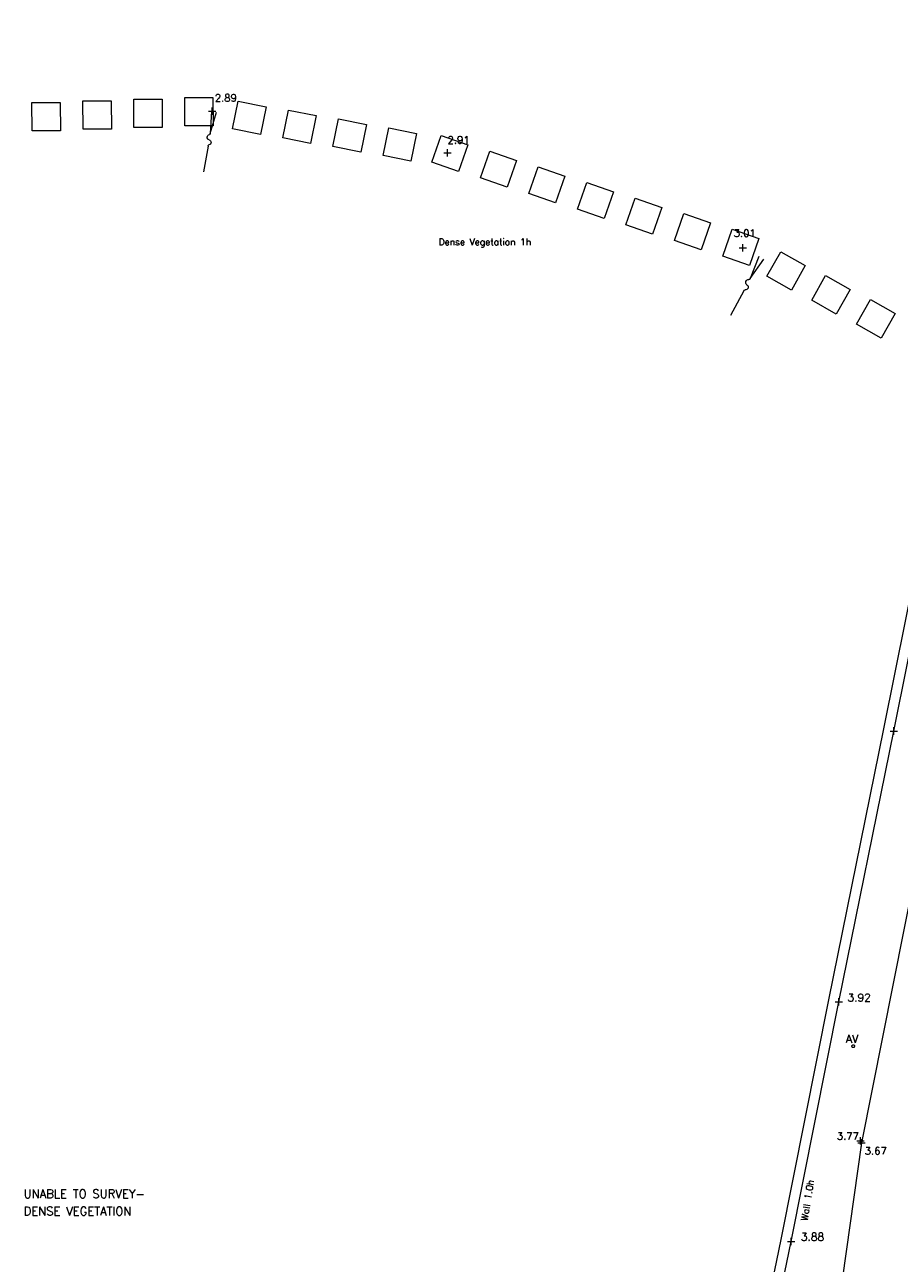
# Model space of a CAD drawing. Header units: metres. Extents: x 639013 to 639566, y 257273 to 257664.
# Tile 63 of 78: x 639155 to 639186, y 257614 to 257658. Entities that reach past the tile are written whole.
import ezdxf
from ezdxf.enums import TextEntityAlignment as Align

# ---------------------------------------------------------------- set-up
doc = ezdxf.new("R2010")
doc.units = ezdxf.units.M
doc.linetypes.add('65208756-SWE-ZZ-XX-M-C-0002-FC06T002$0$03', pattern=[3, 1, -1, 1])
for name, color, linetype, lineweight in [('65208756-SWE-ZZ-XX-M-C-0002-FC06T002$0$0not0', 253, 'Continuous', 0), ('65208756-SWE-ZZ-XX-M-C-0002-FC06T002$0$SS_DETAIL', 253, '65208756-SWE-ZZ-XX-M-C-0002-FC06T002$0$03', 0), ('65208756-SWE-ZZ-XX-M-C-0002-FC06T002$0$SS_HEDGE', 253, 'Continuous', 0), ('65208756-SWE-ZZ-XX-M-C-0002-FC06T002$0$SS_ROAD_KERBED', 253, 'Continuous', 0), ('65208756-SWE-ZZ-XX-M-C-0002-FC06T002$0$SS_SLOPE', 253, 'Continuous', 0), ('65208756-SWE-ZZ-XX-M-C-0002-FC06T002$0$SS_TEXT_GEN', 253, 'Continuous', 0), ('65208756-SWE-ZZ-XX-M-C-0002-FC06T002$0$SS_TXT_LEV_GEN', 253, 'Continuous', 0), ('65208756-SWE-ZZ-XX-M-C-0002-FC06T002$0$SS_TXT_LEV_PNT', 253, 'Continuous', 0), ('65208756-SWE-ZZ-XX-M-C-0002-FC06T002$0$SS_TXT_LEV_RD', 253, 'Continuous', 0), ('65208756-SWE-ZZ-XX-M-C-0002-FC06T002$0$SS_WALL', 253, 'Continuous', 0), ('65208756-SWE-ZZ-XX-M-C-0002-FC06T002$0$SS_WAT_TEXT', 253, 'Continuous', 0), ('65208756-SWE-ZZ-XX-M-C-0002-FC06T002$0$Text', 253, 'Continuous', 0)]:
    doc.layers.add(name, color=color, linetype=linetype, lineweight=lineweight)
doc.layers.add('Z-Xref', color=7, linetype='Continuous')
doc.styles.add('65208756-SWE-ZZ-XX-M-C-0002-FC06T002$0$ROMANS', font='ROMANS')

# ---------------------------------------------------------------- blocks, each defined once
blk = doc.blocks.new('65208756-SWE-ZZ-XX-M-C-0002-FC06T002')
at = {"layer": '65208756-SWE-ZZ-XX-M-C-0002-FC06T002$0$0not0', "linetype": 'Continuous'}
for p, q in [((639161.503, 257654.525), (639161.763, 257654.525)), ((639161.633, 257654.395), (639161.633, 257654.655)), ((639169.824, 257653.056), (639170.084, 257653.056)), ((639169.954, 257652.926), (639169.954, 257653.186)), ((639180.251, 257649.698), (639180.511, 257649.698)), ((639180.381, 257649.568), (639180.381, 257649.828)), ((639185.585, 257632.633), (639185.845, 257632.633)), ((639185.715, 257632.503), (639185.715, 257632.763)), ((639183.643, 257623.07), (639183.903, 257623.07)), ((639183.773, 257622.94), (639183.773, 257623.2)), ((639184.236, 257621.498), (639184.238, 257621.511)), ((639184.238, 257621.511), (639184.243, 257621.523)), ((639184.243, 257621.523), (639184.251, 257621.533)), ((639184.251, 257621.533), (639184.261, 257621.541)), ((639184.261, 257621.541), (639184.273, 257621.546)), ((639184.273, 257621.546), (639184.286, 257621.548)), ((639184.286, 257621.548), (639184.299, 257621.546)), ((639184.299, 257621.546), (639184.311, 257621.541)), ((639184.311, 257621.541), (639184.321, 257621.533)), ((639184.321, 257621.533), (639184.329, 257621.523)), ((639184.329, 257621.523), (639184.334, 257621.511)), ((639184.334, 257621.511), (639184.336, 257621.498)), ((639184.238, 257621.485), (639184.236, 257621.498)), ((639184.243, 257621.473), (639184.238, 257621.485)), ((639184.251, 257621.463), (639184.243, 257621.473)), ((639184.261, 257621.455), (639184.251, 257621.463)), ((639184.273, 257621.45), (639184.261, 257621.455)), ((639184.286, 257621.448), (639184.273, 257621.45)), ((639184.299, 257621.45), (639184.286, 257621.448)), ((639184.311, 257621.455), (639184.299, 257621.45)), ((639184.321, 257621.463), (639184.311, 257621.455)), ((639184.329, 257621.473), (639184.321, 257621.463)), ((639184.334, 257621.485), (639184.329, 257621.473)), ((639184.336, 257621.498), (639184.334, 257621.485)), ((639184.405, 257618.157), (639184.665, 257618.157)), ((639184.449, 257618.082), (639184.709, 257618.082)), ((639184.535, 257618.027), (639184.535, 257618.287)), ((639184.579, 257617.952), (639184.579, 257618.212)), ((639181.959, 257614.602), (639182.219, 257614.602)), ((639182.089, 257614.472), (639182.089, 257614.732))]:
    blk.add_line(p, q, dxfattribs=at)
at = {"layer": '65208756-SWE-ZZ-XX-M-C-0002-FC06T002$0$SS_HEDGE'}
for p, q in [((639155.268, 257654.832), (639156.268, 257654.839)), ((639155.275, 257653.832), (639155.268, 257654.832)), ((639156.268, 257654.839), (639156.275, 257653.839)), ((639157.067, 257654.89), (639158.067, 257654.897)), ((639157.075, 257653.89), (639157.067, 257654.89)), ((639158.067, 257654.897), (639158.074, 257653.897)), ((639158.866, 257654.948), (639159.866, 257654.955)), ((639158.874, 257653.948), (639158.866, 257654.948)), ((639159.866, 257654.955), (639159.874, 257653.955)), ((639160.665, 257655.006), (639161.665, 257655.013)), ((639160.673, 257654.006), (639160.665, 257655.006)), ((639161.665, 257655.013), (639161.673, 257654.013)), ((639162.359, 257653.902), (639162.558, 257654.882)), ((639162.558, 257654.882), (639163.538, 257654.683)), ((639163.538, 257654.683), (639163.339, 257653.703)), ((639164.132, 257653.589), (639164.33, 257654.569)), ((639164.33, 257654.569), (639165.31, 257654.371)), ((639165.31, 257654.371), (639165.112, 257653.391)), ((639158.074, 257653.897), (639157.075, 257653.89)), ((639159.874, 257653.955), (639158.874, 257653.948)), ((639161.673, 257654.013), (639160.673, 257654.006)), ((639163.339, 257653.703), (639162.359, 257653.902)), ((639165.904, 257653.276), (639166.103, 257654.256)), ((639166.103, 257654.256), (639167.083, 257654.058)), ((639167.083, 257654.058), (639166.884, 257653.078)), ((639167.677, 257652.963), (639167.876, 257653.944)), ((639167.876, 257653.944), (639168.856, 257653.745)), ((639156.275, 257653.839), (639155.275, 257653.832)), ((639165.112, 257653.391), (639164.132, 257653.589)), ((639168.856, 257653.745), (639168.657, 257652.765)), ((639169.399, 257652.723), (639169.729, 257653.667)), ((639169.729, 257653.667), (639170.673, 257653.337)), ((639166.884, 257653.078), (639165.904, 257653.276)), ((639170.673, 257653.337), (639170.343, 257652.393)), ((639171.112, 257652.171), (639171.443, 257653.115)), ((639171.443, 257653.115), (639172.387, 257652.785)), ((639168.657, 257652.765), (639167.677, 257652.963)), ((639170.343, 257652.393), (639169.399, 257652.723)), ((639172.387, 257652.785), (639172.056, 257651.841)), ((639172.056, 257651.841), (639171.112, 257652.171)), ((639172.826, 257651.62), (639173.156, 257652.564)), ((639173.156, 257652.564), (639174.1, 257652.233)), ((639174.1, 257652.233), (639173.769, 257651.289)), ((639174.539, 257651.068), (639174.869, 257652.012)), ((639174.869, 257652.012), (639175.813, 257651.681)), ((639173.769, 257651.289), (639172.826, 257651.62)), ((639175.813, 257651.681), (639175.483, 257650.737)), ((639176.252, 257650.516), (639176.583, 257651.46)), ((639176.583, 257651.46), (639177.527, 257651.129)), ((639175.483, 257650.737), (639174.539, 257651.068)), ((639177.527, 257651.129), (639177.196, 257650.186)), ((639177.966, 257649.964), (639178.296, 257650.908)), ((639178.296, 257650.908), (639179.24, 257650.578)), ((639177.196, 257650.186), (639176.252, 257650.516)), ((639179.24, 257650.578), (639178.909, 257649.634)), ((639178.909, 257649.634), (639177.966, 257649.964)), ((639179.679, 257649.412), (639180.009, 257650.356)), ((639180.009, 257650.356), (639180.953, 257650.026)), ((639180.953, 257650.026), (639180.623, 257649.082)), ((639181.228, 257648.694), (639181.72, 257649.565)), ((639181.72, 257649.565), (639182.59, 257649.072)), ((639180.623, 257649.082), (639179.679, 257649.412)), ((639182.59, 257649.072), (639182.098, 257648.202)), ((639182.098, 257648.202), (639181.228, 257648.694)), ((639182.816, 257647.847), (639183.308, 257648.718)), ((639183.308, 257648.718), (639184.179, 257648.225)), ((639184.179, 257648.225), (639183.686, 257647.355)), ((639183.686, 257647.355), (639182.816, 257647.847)), ((639184.404, 257647), (639184.897, 257647.87)), ((639184.897, 257647.87), (639185.767, 257647.378)), ((639185.767, 257647.378), (639185.274, 257646.508)), ((639185.274, 257646.508), (639184.404, 257647))]:
    blk.add_line(p, q, dxfattribs=at)
at = {"layer": '65208756-SWE-ZZ-XX-M-C-0002-FC06T002$0$SS_ROAD_KERBED', "flags": 128}
blk.add_lwpolyline([(639194.662, 257657.58), (639191.12, 257646.35), (639188.527, 257636.879), (639187.193, 257631.242), (639184.579, 257618.082), (639183.094, 257607.568), (639183.094, 257607.568)], dxfattribs=at)
at = {"layer": '65208756-SWE-ZZ-XX-M-C-0002-FC06T002$0$SS_SLOPE'}
for p, q in [((639161.612, 257654.528), (639161.567, 257653.744)), ((639161.567, 257653.744), (639161.792, 257654.496)), ((639161.567, 257653.744), (639161.567, 257653.744)), ((639161.49, 257653.292), (639161.33, 257652.389)), ((639180.949, 257649.395), (639180.644, 257648.613)), ((639180.644, 257648.613), (639181.122, 257649.303)), ((639180.644, 257648.613), (639180.644, 257648.613)), ((639180.415, 257648.178), (639179.953, 257647.313))]:
    blk.add_line(p, q, dxfattribs=at)
at = {"layer": '65208756-SWE-ZZ-XX-M-C-0002-FC06T002$0$SS_SLOPE', "extrusion": (0, 0, -1)}
for centre, major_axis, start_param, end_param in [((639161.552, 257653.608), (-0.0741, 0.0558), 4.321367, 7.046502), ((639161.506, 257653.428), (-0.0741, 0.0558), 1.179774, 3.904909), ((639161.522, 257653.743), (-0.0366, 0.0276), 2.459792, 3.716204), ((639161.536, 257653.294), (-0.0366, 0.0276), 5.601384, 6.857797), ((639180.463, 257648.165), (-0.0281, 0.0402), 5.601384, 6.857797), ((639180.476, 257648.312), (-0.0568, 0.0814), 1.179774, 3.904909), ((639180.583, 257648.479), (-0.0568, 0.0814), 4.321367, 7.046502), ((639180.597, 257648.626), (-0.0281, 0.0402), 2.459792, 3.716204)]:
    blk.add_ellipse(centre, major_axis=major_axis, ratio=1, start_param=start_param, end_param=end_param, dxfattribs=at)
at = {"layer": '65208756-SWE-ZZ-XX-M-C-0002-FC06T002$0$SS_WALL', "flags": 128}
for points in [[(639179.691, 257604.748), (639181.736, 257614.674), (639183.42, 257623.141), (639185.362, 257632.704), (639187.333, 257642.486)], [(639180.044, 257604.675), (639182.089, 257614.602), (639183.773, 257623.07), (639185.715, 257632.633), (639187.213, 257640.068)]]:
    blk.add_lwpolyline(points, dxfattribs=at)
at = {"layer": '65208756-SWE-ZZ-XX-M-C-0002-FC06T002$0$SS_DETAIL', "style": '65208756-SWE-ZZ-XX-M-C-0002-FC06T002$0$ROMANS'}
blk.add_text('Wall 1.0h', height=0.238, rotation=80.8304, dxfattribs=at).set_placement((639182.973, 257616.754), align=Align.BOTTOM_RIGHT)
at = {"layer": '65208756-SWE-ZZ-XX-M-C-0002-FC06T002$0$SS_TEXT_GEN', "style": '65208756-SWE-ZZ-XX-M-C-0002-FC06T002$0$ROMANS'}
blk.add_text('Dense Vegetation 1h', height=0.234, dxfattribs=at).set_placement((639169.637, 257650.025), align=Align.TOP_LEFT)
at = {"layer": '65208756-SWE-ZZ-XX-M-C-0002-FC06T002$0$SS_TXT_LEV_GEN', "style": '65208756-SWE-ZZ-XX-M-C-0002-FC06T002$0$ROMANS'}
for s, height, p in [('2.89', 0.26, (639161.729, 257654.788)), ('2.91', 0.26, (639169.95, 257653.302)), ('3.01', 0.26, (639180.059, 257650.011)), ('3.92', 0.274, (639184.08, 257622.998)), ('3.88', 0.274, (639182.436, 257614.545))]:
    blk.add_text(s, height=height, dxfattribs=at).set_placement(p, align=Align.BOTTOM_LEFT)
at = {"layer": '65208756-SWE-ZZ-XX-M-C-0002-FC06T002$0$SS_TXT_LEV_PNT', "style": '65208756-SWE-ZZ-XX-M-C-0002-FC06T002$0$ROMANS'}
blk.add_text('3.77', height=0.26, dxfattribs=at).set_placement((639183.704, 257618.118), align=Align.BOTTOM_LEFT)
at = {"layer": '65208756-SWE-ZZ-XX-M-C-0002-FC06T002$0$SS_TXT_LEV_RD', "style": '65208756-SWE-ZZ-XX-M-C-0002-FC06T002$0$ROMANS'}
blk.add_text('3.67', height=0.26, dxfattribs=at).set_placement((639184.69, 257617.591), align=Align.BOTTOM_LEFT)
at = {"layer": '65208756-SWE-ZZ-XX-M-C-0002-FC06T002$0$SS_WAT_TEXT', "style": '65208756-SWE-ZZ-XX-M-C-0002-FC06T002$0$ROMANS'}
blk.add_text('AV', height=0.278, dxfattribs=at).set_placement((639184.026, 257621.538), align=Align.BOTTOM_LEFT)
at = {"layer": '65208756-SWE-ZZ-XX-M-C-0002-FC06T002$0$Text', "style": '65208756-SWE-ZZ-XX-M-C-0002-FC06T002$0$ROMANS'}
for s, p in [('UNABLE TO SURVEY-', (639154.976, 257616.135)), ('DENSE VEGETATION', (639154.976, 257615.522))]:
    blk.add_text(s, height=0.3, dxfattribs=at).set_placement(p)

msp = doc.modelspace()

# ---------------------------------------------------------------- block references
at = {"layer": 'Z-Xref', "linetype": 'Continuous'}
msp.add_blockref('65208756-SWE-ZZ-XX-M-C-0002-FC06T002', (0, 0), dxfattribs=at)

doc.saveas('drawing.dxf')
